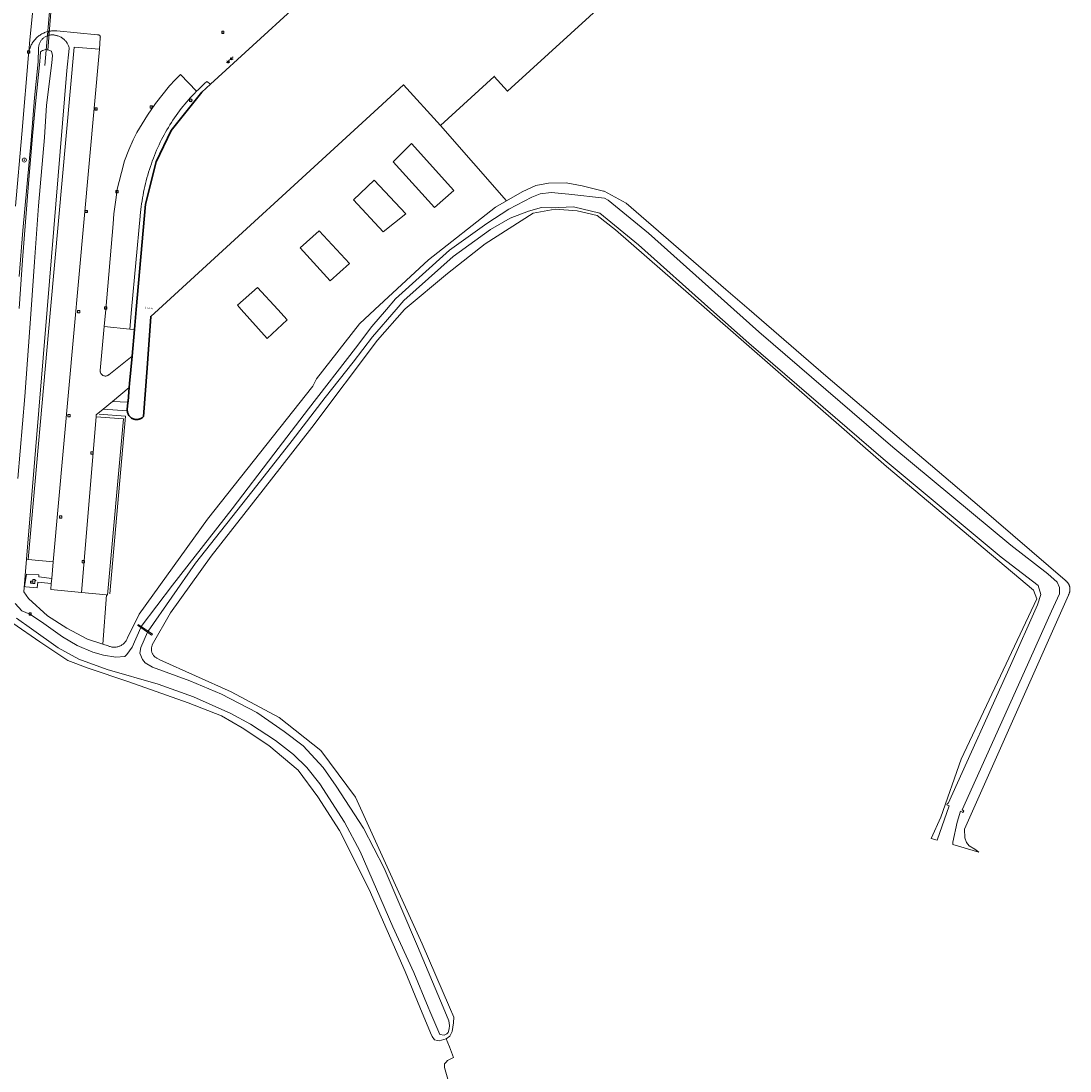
# Model space of a CAD drawing. Header units: metres. Extents: x 253733 to 254887, y 592782 to 593713.
# Tile 15 of 27: x 254248 to 254454, y 592988 to 593193. Entities that reach past the tile are written whole.
import ezdxf
from ezdxf.enums import TextEntityAlignment as Align

# ---------------------------------------------------------------- set-up
doc = ezdxf.new("R2010")
doc.units = ezdxf.units.M
for name, color, linetype, lineweight in [('B-WE-GR-BEPLANTING_CULTUUR_BODEMBEDEKKER-GV', 6, 'Continuous', 18), ('B-WE-GR-BOOM-S', 5, 'Continuous', 25), ('B-WE-GR-GRAS-GV', 5, 'Continuous', 13), ('B-WE-GR-GROENVOORZIENING-GV', 6, 'Continuous', 18), ('B-WE-GR-HAAG-G', 6, 'GR-HAAG1', 13), ('B-WE-IE-MEUBILAIR_WEGMEUBILAIR-S', 6, 'Continuous', 25), ('B-WE-KL-WATER-S', 6, 'Continuous', 25), ('B-WE-KW-KUNSTWERK_DUIKER-G', 6, 'Continuous', 18), ('B-WE-KW-KUNSTWERK_STUW-GV', 6, 'Continuous', 18), ('B-WE-OG-BEBOUWING-GV', 2, 'Continuous', 35), ('B-WE-OG-BEBOUWING-T18', 6, 'Continuous', 18), ('B-WE-OG-TERREIN_CULTUURSCHEIDING-GV', 5, 'Continuous', 18), ('B-WE-OG-TERREIN_ERF-GV', 5, 'Continuous', 18), ('B-WE-OG-WATER-GV', 5, 'Continuous', 18), ('B-WE-OG-WATER_SLOOT-GV', 5, 'Continuous', 18), ('B-WE-RI-GWA_KOLK-S', 6, 'Continuous', 25), ('B-WE-RI-GWA_RIOOLPUT-S', 6, 'Continuous', 25), ('B-WE-VH-VERHARDING_BETONSTRAATSTEEN-GV', 5, 'Continuous', 18), ('B-WE-VH-VERHARDING_GESLOTEN-GV', 5, 'Continuous', 18), ('B-WE-VH-VERHARDING_HALFVERHARDING-GV', 5, 'Continuous', 18), ('B-WE-VH-VERHARDING_OPEN-GV', 5, 'Continuous', 18)]:
    doc.layers.add(name, color=color, linetype=linetype, lineweight=lineweight)
doc.styles.add('NLCS-ISO', font='NLCS-ISO.ttf')
doc.styles.add('NLCS-ISO-M200-T18', font='NLCS-ISO.ttf', dxfattribs={"height": 0.36})
doc.linetypes.add('GR-HAAG1', pattern='A,6,[176,NLCS.shx,S=0.125,R=0,X=0,Y=0],-2', length=8)

# ---------------------------------------------------------------- blocks, each defined once
blk = doc.blocks.new('SIE-WEG_VERKEERSBORD-SO')
at = {"color": 0, "linetype": 'ByBlock', "lineweight": 18}
blk.add_lwpolyline([(-1.125, -1.125), (1.125, -1.125), (1.125, 1.125), (-1.125, 1.125)], close=True, dxfattribs=at)
at = {"color": 0, "linetype": 'ByBlock', "lineweight": 18, "style": 'NLCS-ISO'}
blk.add_text('vb', height=1.5, dxfattribs=at).set_placement((0, 0), align=Align.MIDDLE_CENTER)
blk = doc.blocks.new('SKL-WATER_POMP-SO')
at = {"color": 0, "linetype": 'ByBlock', "lineweight": 18}
blk.add_lwpolyline([(1, 1.1), (1, 2), (-1, 2), (-1, -2), (1, -2), (1, 0.6), (1.9, 0.6), (1.9, 1.1)], close=True, dxfattribs=at)
blk = doc.blocks.new('SIE-WEG_PAAL_VERKEERSBORD-SO')
at = {"color": 0, "linetype": 'ByBlock', "lineweight": 18}
blk.add_circle((0, 0), 1.5, dxfattribs=at)
at = {"color": 0, "linetype": 'ByBlock', "lineweight": 18, "style": 'NLCS-ISO'}
blk.add_text('vb', height=1.5, dxfattribs=at).set_placement((0, 0.1), align=Align.MIDDLE_CENTER)
blk = doc.blocks.new('SRI-PUT_INSPECTIEPUT_RIOOLPUT-SO')
at = {"color": 0, "linetype": 'ByBlock', "lineweight": 18}
blk.add_lwpolyline([(-1.1, -1.1), (1.1, -1.1), (1.1, 1.1), (-1.1, 1.1)], close=True, dxfattribs=at)
at = {"color": 0, "linetype": 'ByBlock', "lineweight": 18, "style": 'NLCS-ISO'}
blk.add_text('r', height=1.5, dxfattribs=at).set_placement((0, 0.3), align=Align.MIDDLE_CENTER)
blk = doc.blocks.new('SRI-KOLK-SO')
at = {"color": 0, "linetype": 'ByBlock', "lineweight": 18}
blk.add_lwpolyline([(-1.125, -1.125), (1.125, -1.125), (1.125, 1.125), (-1.125, 1.125)], close=True, dxfattribs=at)
at = {"color": 0, "linetype": 'ByBlock', "lineweight": 18, "style": 'NLCS-ISO'}
blk.add_text('k', height=1.5, dxfattribs=at).set_placement((0, 0), align=Align.MIDDLE_CENTER)
blk = doc.blocks.new('SIE-WEG_FIETSENREK-SO')
at = {"color": 0, "linetype": 'ByBlock', "lineweight": 18}
for points in [[(-1.5, -1.3), (-1.5, -0.5), (-0.7, -0.3), (-0.7, 0.5), (-1.5, 0.8)], [(-0.3, -0.4), (0.6, 1.3), (1.5, 1.3)], [(1, -0.4), (0.2, 0.6)], [(1, -0.4), (1.5, -0.4)]]:
    blk.add_lwpolyline(points, dxfattribs=at)
blk.add_circle((-0.3, -0.4), 0.9, dxfattribs=at)
blk = doc.blocks.new('SGR-BOOM_01-SO')
at = {"linetype": 'ByBlock', "lineweight": 18}
h = blk.add_hatch(color=0, dxfattribs=at)
h.dxf.hatch_style = 1
edge = h.paths.add_edge_path()
edge.add_arc((0, 0), 0.25, 0, 360)
at = {"color": 0, "linetype": 'ByBlock', "lineweight": 18}
for radius in [2, 0.25]:
    blk.add_circle((0, 0), radius, dxfattribs=at)

msp = doc.modelspace()

# ---------------------------------------------------------------- linework, layer by layer
at = {"layer": 'B-WE-GR-BEPLANTING_CULTUUR_BODEMBEDEKKER-GV', "flags": 128}
msp.add_lwpolyline([(254270.606, 593132.817), (254269.684, 593132.89), (254264.693, 593133.418), (254263.91, 593124.794), (254263.905, 593124.705), (254263.908, 593124.615), (254263.919, 593124.526), (254263.938, 593124.438), (254263.965, 593124.353), (254263.999, 593124.27), (254264.04, 593124.19), (254264.089, 593124.115), (254264.144, 593124.044), (254264.205, 593123.978), (254264.271, 593123.918), (254264.343, 593123.864), (254264.419, 593123.817), (254264.499, 593123.776), (254264.583, 593123.743), (254264.668, 593123.718), (254264.756, 593123.7), (254264.846, 593123.69), (254264.935, 593123.689), (254265.025, 593123.695), (254265.113, 593123.709), (254265.2, 593123.731), (254265.285, 593123.76), (254265.367, 593123.797), (254265.445, 593123.842), (254265.518, 593123.893), (254265.583, 593123.946), (254270.137, 593127.559)], close=True, dxfattribs=at)
at = {"layer": 'B-WE-GR-GRAS-GV', "flags": 128}
msp.add_lwpolyline([(254333.04, 592982.243), (254331.336, 592988.221), (254331.37, 592988.914), (254331.69, 592989.28), (254331.968, 592989.6), (254333.126, 592990.176), (254332.308, 592992.23), (254331.683, 592993.803), (254330.292, 592993.459), (254329.98, 592993.518), (254329.42, 592993.624), (254328.914, 592994.271), (254328.588, 592994.968), (254326.514, 593000), (254323.624, 593007.033), (254316.564, 593023.073), (254310.806, 593034.641), (254306.543, 593041.256), (254302.662, 593046.435), (254296.907, 593051.316), (254291.693, 593054.758), (254287.667, 593057.104), (254281.117, 593059.669), (254269.49, 593063.752), (254261.531, 593066.48), (254257.531, 593067.948), (254252.081, 593071.592), (254246.798, 593075.234)], dxfattribs=at)
at = {"layer": 'B-WE-GR-GROENVOORZIENING-GV', "flags": 128}
msp.add_lwpolyline([(254248.023, 593143.218), (254248.757, 593152.235), (254250.385, 593169.904), (254251.039, 593178.195), (254251.762, 593185.24), (254251.821, 593187.899), (254251.824, 593187.986), (254251.835, 593188.132), (254251.854, 593188.277), (254251.881, 593188.421), (254251.915, 593188.563), (254251.958, 593188.704), (254252.008, 593188.841), (254252.065, 593188.976), (254252.13, 593189.107), (254252.202, 593189.235), (254252.28, 593189.358), (254252.366, 593189.477), (254252.457, 593189.591), (254252.555, 593189.7), (254252.659, 593189.804), (254252.768, 593189.902), (254252.882, 593189.993), (254253.001, 593190.078), (254253.125, 593190.157), (254253.252, 593190.229), (254253.384, 593190.293), (254253.518, 593190.35), (254253.656, 593190.4), (254253.806, 593190.446), (254253.859, 593191.228), (254253.782, 593191.212), (254253.586, 593191.163), (254253.393, 593191.106), (254253.202, 593191.041), (254253.013, 593190.969), (254252.828, 593190.889), (254252.646, 593190.802), (254252.467, 593190.708), (254252.292, 593190.607), (254252.122, 593190.499), (254251.956, 593190.385), (254251.794, 593190.264), (254251.638, 593190.137), (254251.486, 593190.003), (254251.34, 593189.864), (254251.2, 593189.719), (254251.065, 593189.568), (254250.937, 593189.413), (254250.815, 593189.252), (254250.699, 593189.087), (254250.59, 593188.917), (254250.488, 593188.743), (254250.393, 593188.565), (254250.305, 593188.383), (254250.224, 593188.198), (254250.15, 593188.01), (254250.084, 593187.82), (254249.95, 593187.375), (254248.553, 593171.064), (254247.308, 593156.973)], dxfattribs=at)
msp.add_lwpolyline([(254255.185, 593191.336), (254254.983, 593191.342), (254254.781, 593191.341), (254254.58, 593191.331), (254254.379, 593191.313), (254254.179, 593191.287), (254253.979, 593191.253), (254253.859, 593191.228), (254253.806, 593190.446), (254253.938, 593190.477), (254254.082, 593190.504), (254254.227, 593190.523), (254254.373, 593190.534), (254254.52, 593190.537), (254254.666, 593190.532), (254254.812, 593190.519), (254254.957, 593190.498), (254255.1, 593190.469), (254255.242, 593190.432), (254255.317, 593190.416), (254255.476, 593190.375), (254255.633, 593190.327), (254255.787, 593190.272), (254255.938, 593190.209), (254256.087, 593190.138), (254256.231, 593190.061), (254256.371, 593189.976), (254256.508, 593189.885), (254256.639, 593189.787), (254256.766, 593189.683), (254256.887, 593189.573), (254257.003, 593189.457), (254257.113, 593189.335), (254257.217, 593189.209), (254257.315, 593189.077), (254257.406, 593188.941), (254257.49, 593188.801), (254257.568, 593188.656), (254257.638, 593188.508), (254257.701, 593188.357), (254257.757, 593188.203), (254257.805, 593188.046), (254257.845, 593187.887), (254257.348, 593183.53), (254253.493, 593136.733), (254249.461, 593087.785), (254249.795, 593087.751), (254254.193, 593136.733), (254258.809, 593188.148), (254263.737, 593187.746), (254263.908, 593189.978), (254263.922, 593190.035), (254263.928, 593190.093), (254263.927, 593190.151), (254263.917, 593190.208), (254263.899, 593190.264), (254263.874, 593190.317), (254263.843, 593190.365), (254263.804, 593190.409), (254263.76, 593190.448), (254263.712, 593190.479), (254263.659, 593190.504), (254263.603, 593190.522), (254263.546, 593190.532), (254263.488, 593190.534), (254263.43, 593190.527), (254263.404, 593190.522), (254255.386, 593191.322)], close=True, dxfattribs=at)
at = {"layer": 'B-WE-GR-HAAG-G', "flags": 128}
msp.add_lwpolyline([(254263.67, 593116.228), (254268.889, 593115.811), (254265.785, 593081)], dxfattribs=at)
at = {"layer": 'B-WE-KW-KUNSTWERK_DUIKER-G', "flags": 128}
for points in [[(254253.049, 593184.55), (254254.553, 593201.876)], [(254254.711, 593200.776), (254253.638, 593187.57)]]:
    msp.add_lwpolyline(points, dxfattribs=at)
at = {"layer": 'B-WE-KW-KUNSTWERK_STUW-GV', "flags": 128}
msp.add_lwpolyline([(254271.958, 593074.589), (254271.356, 593074.989), (254271.246, 593074.838), (254271.83, 593074.433), (254273.183, 593073.497), (254273.98, 593072.946), (254274.132, 593073.143), (254273.328, 593073.677)], close=True, dxfattribs=at)
at = {"layer": 'B-WE-OG-BEBOUWING-GV', "flags": 128}
msp.add_lwpolyline([(254302.069, 593196.047), (254285.518, 593180.859), (254283.796, 593179.279), (254277.81, 593171.799), (254274.886, 593165.659), (254272.796, 593157.378), (254270.955, 593136.733), (254270.606, 593132.817), (254270.137, 593127.559), (254269.659, 593122.199), (254269.589, 593121.416), (254269.35, 593118.741), (254269.332, 593118.541), (254269.326, 593118.468), (254269.215, 593117.223), (254269.204, 593117.102), (254269.201, 593116.981), (254269.206, 593116.86), (254269.219, 593116.74), (254269.24, 593116.621), (254269.269, 593116.503), (254269.305, 593116.388), (254269.349, 593116.275), (254269.401, 593116.165), (254269.459, 593116.059), (254269.525, 593115.957), (254269.596, 593115.86), (254269.675, 593115.768), (254269.759, 593115.681), (254269.848, 593115.599), (254269.943, 593115.524), (254270.043, 593115.455), (254270.147, 593115.393), (254270.255, 593115.338), (254270.366, 593115.29), (254270.48, 593115.25), (254270.597, 593115.217), (254270.715, 593115.192), (254270.835, 593115.175), (254270.956, 593115.166), (254271.077, 593115.165), (254271.198, 593115.172), (254271.318, 593115.187), (254271.437, 593115.209), (254271.554, 593115.24), (254271.669, 593115.278), (254271.781, 593115.324), (254271.89, 593115.377), (254271.995, 593115.437), (254272.096, 593115.503), (254272.192, 593115.577), (254272.284, 593115.656), (254272.369, 593115.742), (254272.405, 593115.781), (254273.088, 593125.242), (254273.82, 593135.38), (254275.297, 593136.733), (254318.332, 593176.163), (254323.319, 593180.732), (254330.549, 593172.798), (254341.093, 593182.4), (254343.721, 593179.514), (254364.161, 593198.207)], dxfattribs=at)
at = {"layer": 'B-WE-OG-TERREIN_CULTUURSCHEIDING-GV', "flags": 128}
for points in [[(254269.589, 593121.416), (254266.316, 593118.711), (254269.332, 593118.541), (254269.35, 593118.741)], [(254249.795, 593087.751), (254249.461, 593087.785), (254248.933, 593081.375), (254249.826, 593080.105), (254253.572, 593076.693), (254257.362, 593074.267), (254261.435, 593072.128), (254264.408, 593071.162), (254265.114, 593080.807), (254260.207, 593081.292), (254254.218, 593081.884), (254254.312, 593083.026), (254251.663, 593083.269), (254251.554, 593082.205), (254249.329, 593082.377), (254249.096, 593082.466), (254249.461, 593084.887), (254251.861, 593084.71), (254251.852, 593084.319), (254254.404, 593084.049), (254254.675, 593087.285)]]:
    msp.add_lwpolyline(points, close=True, dxfattribs=at)
at = {"layer": 'B-WE-OG-TERREIN_ERF-GV', "flags": 128}
for points in [[(254314.674, 593133.888), (254317.727, 593136.733), (254328.189, 593146.484), (254341.339, 593156.757), (254343.518, 593158.003), (254330.549, 593172.798), (254323.319, 593180.732), (254318.332, 593176.163), (254275.297, 593136.733), (254273.82, 593135.38), (254273.088, 593125.242), (254272.405, 593115.781), (254272.369, 593115.742), (254272.284, 593115.656), (254272.192, 593115.577), (254272.096, 593115.503), (254271.995, 593115.437), (254271.89, 593115.377), (254271.781, 593115.324), (254271.669, 593115.278), (254271.554, 593115.24), (254271.437, 593115.209), (254271.318, 593115.187), (254271.198, 593115.172), (254271.077, 593115.165), (254270.956, 593115.166), (254270.835, 593115.175), (254270.715, 593115.192), (254270.597, 593115.217), (254270.48, 593115.25), (254270.366, 593115.29), (254270.255, 593115.338), (254270.147, 593115.393), (254270.043, 593115.455), (254269.943, 593115.524), (254269.848, 593115.599), (254269.759, 593115.681), (254269.675, 593115.768), (254269.596, 593115.86), (254269.525, 593115.957), (254269.459, 593116.059), (254269.401, 593116.165), (254269.349, 593116.275), (254269.305, 593116.388), (254269.269, 593116.503), (254269.24, 593116.621), (254269.219, 593116.74), (254269.206, 593116.86), (254264.508, 593117.216), (254263.144, 593116.089), (254263.111, 593115.702), (254268.47, 593115.274), (254265.357, 593080.784), (254265.114, 593080.807), (254264.408, 593071.162), (254265.471, 593070.817), (254265.596, 593070.762), (254265.734, 593070.708), (254265.876, 593070.663), (254266.019, 593070.625), (254266.165, 593070.595), (254266.312, 593070.572), (254266.459, 593070.558), (254266.608, 593070.552), (254266.756, 593070.553), (254266.904, 593070.563), (254267.052, 593070.58), (254267.198, 593070.606), (254267.343, 593070.639), (254267.486, 593070.68), (254267.626, 593070.729), (254267.763, 593070.785), (254267.898, 593070.848), (254268.028, 593070.919), (254268.155, 593070.997), (254268.277, 593071.081), (254268.395, 593071.172), (254268.507, 593071.269), (254268.614, 593071.371), (254268.716, 593071.48), (254268.811, 593071.593), (254268.9, 593071.712), (254268.983, 593071.836), (254269.059, 593071.963), (254269.128, 593072.095), (254269.19, 593072.23), (254269.244, 593072.368), (254271.566, 593077.011), (254284.903, 593095.644), (254305.554, 593121.682), (254306.306, 593123.143)], [(254321.29, 593165.652), (254324.876, 593169.229), (254333.162, 593160.023), (254329.418, 593156.715)], [(254313.526, 593158.233), (254317.6, 593162.071), (254323.791, 593155.488), (254319.363, 593151.959)], [(254303.09, 593148.836), (254306.813, 593152.14), (254312.713, 593145.739), (254308.957, 593142.337)], [(254291.505, 593136.733), (254290.775, 593137.544), (254294.718, 593141.027), (254298.67, 593136.733), (254300.547, 593134.694), (254296.606, 593131.069)]]:
    msp.add_lwpolyline(points, close=True, dxfattribs=at)
at = {"layer": 'B-WE-OG-WATER-GV', "flags": 128}
for points in [[(254247.75, 593103.608), (254249.168, 593119.691), (254250.365, 593136.733), (254251.021, 593146.076), (254251.823, 593157.032), (254253.011, 593170.43), (254253.362, 593176.774), (254254.412, 593185.06), (254254.547, 593186.472), (254254.339, 593187.369), (254253.809, 593187.538), (254253.162, 593187.662), (254252.873, 593187.566), (254252.584, 593187.453), (254252.234, 593187.209), (254252.144, 593186.244), (254252.079, 593185.308), (254251.246, 593176.999), (254250.661, 593170.668), (254249.838, 593161.424), (254248.659, 593146.416), (254248.028, 593136.916)], [(254247.508, 593076.26), (254250.468, 593074.136), (254255.66, 593070.455), (254259.694, 593068.24), (254265.282, 593066.186), (254275.259, 593063.306), (254282.175, 593060.839), (254289.521, 593057.571), (254293.357, 593055.478), (254298.216, 593052.258), (254301.747, 593049.532), (254304.364, 593047.014), (254306.954, 593043.801), (254311.764, 593036.264), (254314.842, 593030.517), (254321.2, 593015.759), (254325.377, 593006.816), (254328.17, 593000), (254328.474, 592999.259), (254330.472, 592994.679), (254331.266, 592994.531), (254331.826, 592994.803), (254332.088, 592995.059), (254332.275, 592995.753), (254332.322, 592996.409), (254332.193, 592997.326), (254331.073, 593000), (254326.052, 593011.982), (254319.561, 593027.26), (254315.491, 593035.067), (254310.153, 593043.347), (254307.568, 593046.978), (254303.657, 593051.241), (254299.967, 593054.049), (254294.577, 593057.733), (254287.673, 593061.334), (254281.475, 593063.991), (254274.143, 593066.662), (254272.719, 593067.474), (254272.19, 593068.157), (254271.666, 593069.377), (254271.838, 593070.469), (254273.183, 593073.497), (254271.83, 593074.433), (254270.178, 593070.578), (254269.147, 593069.157), (254268.744, 593068.764), (254266.971, 593068.605), (254264.568, 593069.01), (254262.426, 593069.592), (254259.396, 593070.92), (254256.49, 593072.585), (254252.385, 593075.557), (254250.093, 593077.016), (254248.549, 593077.67), (254247.212, 593079.138)]]:
    msp.add_lwpolyline(points, dxfattribs=at)
at = {"layer": 'B-WE-OG-WATER_SLOOT-GV', "flags": 128}
for points in [[(254247.212, 593079.138), (254248.549, 593077.67), (254250.093, 593077.016), (254252.385, 593075.557), (254256.49, 593072.585), (254259.396, 593070.92), (254262.426, 593069.592), (254264.568, 593069.01), (254266.971, 593068.605), (254268.744, 593068.764), (254269.147, 593069.157), (254270.178, 593070.578), (254271.83, 593074.433), (254271.246, 593074.838), (254271.356, 593074.989), (254271.958, 593074.589), (254278.095, 593082.718), (254289.748, 593097.668), (254297.89, 593108.381), (254304.717, 593117.238), (254313.908, 593129.172), (254317.14, 593133.413), (254320.003, 593136.733), (254321.778, 593138.793), (254332.334, 593148.323), (254339.657, 593153.553), (254343.929, 593156.409), (254348.492, 593158.745), (254350.072, 593159.384), (254352.224, 593159.638), (254355.703, 593159.339), (254362.698, 593158.523), (254363.411, 593158.177), (254371.316, 593151.679), (254388.056, 593136.733), (254392.945, 593132.368), (254419.213, 593109.761), (254442.275, 593090.553), (254449.574, 593084.957), (254451.386, 593083.285), (254451.812, 593082.285), (254451.818, 593081.012), (254450.286, 593077.606), (254444.997, 593065.767), (254432.772, 593038.669), (254433.109, 593038.511), (254432.926, 593038.175), (254432.413, 593038.419), (254431.798, 593036.254), (254430.917, 593032.324), (254430.923, 593031.899), (254436.051, 593030.428), (254435.224, 593030.958), (254434.14, 593031.654), (254433.653, 593032.26), (254433.29, 593033.183), (254433.197, 593034.936), (254453.584, 593080.774), (254453.623, 593080.841), (254453.659, 593080.909), (254453.693, 593080.978), (254453.725, 593081.048), (254453.753, 593081.119), (254453.779, 593081.191), (254453.803, 593081.263), (254453.823, 593081.337), (254453.842, 593081.411), (254453.857, 593081.485), (254453.871, 593081.561), (254453.881, 593081.636), (254453.889, 593081.712), (254453.894, 593081.788), (254453.897, 593081.864), (254453.897, 593081.941), (254453.894, 593082.017), (254453.889, 593082.089), (254453.881, 593082.16), (254453.871, 593082.232), (254453.859, 593082.302), (254453.844, 593082.373), (254453.827, 593082.443), (254453.807, 593082.512), (254453.785, 593082.58), (254453.761, 593082.648), (254453.735, 593082.715), (254453.706, 593082.781), (254453.675, 593082.846), (254453.641, 593082.909), (254453.606, 593082.972), (254453.568, 593083.034), (254453.529, 593083.094), (254453.487, 593083.153), (254453.444, 593083.211), (254453.399, 593083.267), (254453.352, 593083.321), (254453.303, 593083.374), (254453.252, 593083.426), (254453.2, 593083.475), (254453.146, 593083.523), (254453.094, 593083.566), (254453.041, 593083.608), (254452.986, 593083.648), (254452.93, 593083.686), (254436.146, 593098.111), (254406.069, 593123.729), (254391.032, 593136.733), (254386.493, 593140.658), (254366.934, 593157.541), (254362.65, 593159.892), (254362.5, 593159.934), (254358.343, 593160.952), (254355.198, 593161.54), (254351.712, 593161.468), (254349.237, 593161.035), (254346.587, 593159.757), (254343.518, 593158.003), (254341.339, 593156.757), (254328.189, 593146.484), (254317.727, 593136.733), (254314.674, 593133.888), (254306.306, 593123.143), (254305.554, 593121.682), (254284.903, 593095.644), (254271.566, 593077.011), (254269.244, 593072.368), (254269.19, 593072.23), (254269.128, 593072.095), (254269.059, 593071.963), (254268.983, 593071.836), (254268.9, 593071.712), (254268.811, 593071.593), (254268.716, 593071.48), (254268.614, 593071.371), (254268.507, 593071.269), (254268.395, 593071.172), (254268.277, 593071.081), (254268.155, 593070.997), (254268.028, 593070.919), (254267.898, 593070.848), (254267.763, 593070.785), (254267.626, 593070.729), (254267.486, 593070.68), (254267.343, 593070.639), (254267.198, 593070.606), (254267.052, 593070.58), (254266.904, 593070.563), (254266.756, 593070.553), (254266.608, 593070.552), (254266.459, 593070.558), (254266.312, 593070.572), (254266.165, 593070.595), (254266.019, 593070.625), (254265.876, 593070.663), (254265.734, 593070.708), (254265.596, 593070.762), (254265.471, 593070.817), (254264.408, 593071.162), (254261.435, 593072.128), (254257.362, 593074.267), (254253.572, 593076.693), (254249.826, 593080.105), (254248.933, 593081.375), (254249.461, 593087.785), (254253.493, 593136.733), (254257.348, 593183.53), (254257.845, 593187.887), (254257.805, 593188.046), (254257.757, 593188.203), (254257.701, 593188.357), (254257.638, 593188.508), (254257.568, 593188.656), (254257.49, 593188.801), (254257.406, 593188.941), (254257.315, 593189.077), (254257.217, 593189.209), (254257.113, 593189.335), (254257.003, 593189.457), (254256.887, 593189.573), (254256.766, 593189.683), (254256.639, 593189.787), (254256.508, 593189.885), (254256.371, 593189.976), (254256.231, 593190.061), (254256.087, 593190.138), (254255.938, 593190.209), (254255.787, 593190.272), (254255.633, 593190.327), (254255.476, 593190.375), (254255.317, 593190.416), (254255.242, 593190.432), (254255.1, 593190.469), (254254.957, 593190.498), (254254.812, 593190.519), (254254.666, 593190.532), (254254.52, 593190.537), (254254.373, 593190.534), (254254.227, 593190.523), (254254.082, 593190.504), (254253.938, 593190.477), (254253.806, 593190.446), (254253.656, 593190.4), (254253.518, 593190.35), (254253.384, 593190.293), (254253.252, 593190.229), (254253.125, 593190.157), (254253.001, 593190.078), (254252.882, 593189.993), (254252.768, 593189.902), (254252.659, 593189.804), (254252.555, 593189.7), (254252.457, 593189.591), (254252.366, 593189.477), (254252.28, 593189.358), (254252.202, 593189.235), (254252.13, 593189.107), (254252.065, 593188.976), (254252.008, 593188.841), (254251.958, 593188.704), (254251.915, 593188.563), (254251.881, 593188.421), (254251.854, 593188.277), (254251.835, 593188.132), (254251.824, 593187.986), (254251.821, 593187.899), (254251.762, 593185.24), (254251.039, 593178.195), (254250.385, 593169.904), (254248.757, 593152.235), (254248.023, 593143.218)], [(254248.028, 593136.916), (254248.659, 593146.416), (254249.838, 593161.424), (254250.661, 593170.668), (254251.246, 593176.999), (254252.079, 593185.308), (254252.144, 593186.244), (254252.234, 593187.209), (254252.584, 593187.453), (254252.873, 593187.566), (254253.162, 593187.662), (254253.809, 593187.538), (254254.339, 593187.369), (254254.547, 593186.472), (254254.412, 593185.06), (254253.362, 593176.774), (254253.011, 593170.43), (254251.823, 593157.032), (254251.021, 593146.076), (254250.365, 593136.733), (254249.168, 593119.691), (254247.75, 593103.608)], [(254246.798, 593075.234), (254252.081, 593071.592), (254257.531, 593067.948), (254261.531, 593066.48), (254269.49, 593063.752), (254281.117, 593059.669), (254287.667, 593057.104), (254291.693, 593054.758), (254296.907, 593051.316), (254302.662, 593046.435), (254306.543, 593041.256), (254310.806, 593034.641), (254316.564, 593023.073), (254323.624, 593007.033), (254326.514, 593000), (254328.588, 592994.968), (254328.914, 592994.271), (254329.42, 592993.624), (254329.98, 592993.518), (254330.292, 592993.459), (254331.683, 592993.803), (254332.408, 592994.36), (254332.829, 592995.228), (254333.097, 592996.949), (254333.19, 592998.064), (254332.356, 593000), (254326.988, 593012.452), (254313.892, 593041.159), (254307.145, 593050.288), (254298.943, 593056.77), (254289.55, 593061.797), (254275.593, 593068.083), (254275.133, 593068.327), (254275.018, 593068.383), (254274.907, 593068.445), (254274.801, 593068.514), (254274.699, 593068.589), (254274.602, 593068.671), (254274.51, 593068.759), (254274.424, 593068.852), (254274.344, 593068.951), (254274.27, 593069.054), (254274.203, 593069.162), (254274.143, 593069.274), (254274.09, 593069.389), (254274.044, 593069.508), (254274.006, 593069.629), (254273.976, 593069.753), (254273.954, 593069.878), (254273.939, 593070.004), (254273.933, 593070.131), (254273.934, 593070.258), (254273.944, 593070.384), (254273.961, 593070.51), (254273.986, 593070.635), (254274.019, 593070.757), (254274.06, 593070.878), (254274.108, 593070.995), (254277.664, 593077.291), (254285.638, 593088.373), (254295.82, 593101.368), (254305.39, 593113.627), (254318.231, 593130.684), (254323.541, 593136.733), (254323.64, 593136.846), (254331.945, 593143.775), (254339.353, 593149.567), (254348.7, 593155.62), (254353.019, 593156.407), (254357.378, 593156.047), (254361.253, 593155.119), (254364.874, 593152.316), (254382.722, 593136.733), (254417.975, 593105.954), (254446.739, 593081.72), (254447.374, 593080.053), (254432.561, 593048.628), (254428.562, 593037.262), (254426.712, 593033.107), (254427.867, 593032.776), (254430.236, 593039.457), (254429.759, 593039.684), (254429.907, 593040.014), (254430.056, 593039.944), (254442.26, 593066.995), (254447.549, 593078.833), (254448.155, 593080.914), (254447.64, 593082.66), (254440.402, 593088.209), (254417.274, 593107.471), (254390.967, 593130.112), (254383.551, 593136.733), (254369.364, 593149.4), (254361.814, 593155.606), (254356.649, 593156.841), (254352.272, 593156.622), (254350.34, 593156.714), (254347.824, 593155.967), (254344.247, 593154.615), (254340.341, 593152.411), (254333.077, 593147.121), (254323.406, 593138.456), (254321.895, 593136.733), (254317.217, 593131.402), (254313.438, 593126.391), (254308.006, 593119.488), (254301.482, 593111.046), (254294.596, 593102.259), (254282.582, 593086.995), (254273.328, 593073.677), (254274.132, 593073.143), (254273.98, 593072.946), (254273.183, 593073.497), (254271.838, 593070.469), (254271.666, 593069.377), (254272.19, 593068.157), (254272.719, 593067.474), (254274.143, 593066.662), (254281.475, 593063.991), (254287.673, 593061.334), (254294.577, 593057.733), (254299.967, 593054.049), (254303.657, 593051.241), (254307.568, 593046.978), (254310.153, 593043.347), (254315.491, 593035.067), (254319.561, 593027.26), (254326.052, 593011.982), (254331.073, 593000), (254332.193, 592997.326), (254332.322, 592996.409), (254332.275, 592995.753), (254332.088, 592995.059), (254331.826, 592994.803), (254331.266, 592994.531), (254330.472, 592994.679), (254328.474, 592999.259), (254328.17, 593000), (254325.377, 593006.816), (254321.2, 593015.759), (254314.842, 593030.517), (254311.764, 593036.264), (254306.954, 593043.801), (254304.364, 593047.014), (254301.747, 593049.532), (254298.216, 593052.258), (254293.357, 593055.478), (254289.521, 593057.571), (254282.175, 593060.839), (254275.259, 593063.306), (254265.282, 593066.186), (254259.694, 593068.24), (254255.66, 593070.455), (254250.468, 593074.136), (254247.508, 593076.26)]]:
    msp.add_lwpolyline(points, dxfattribs=at)
at = {"layer": 'B-WE-VH-VERHARDING_BETONSTRAATSTEEN-GV', "flags": 128}
msp.add_lwpolyline([(254250.686, 593195.468), (254250.08, 593188.822), (254249.996, 593187.907), (254249.991, 593187.851), (254249.95, 593187.375), (254250.084, 593187.82), (254250.15, 593188.01), (254250.224, 593188.198), (254250.305, 593188.383), (254250.393, 593188.565), (254250.488, 593188.743), (254250.59, 593188.917), (254250.699, 593189.087), (254250.815, 593189.252), (254250.937, 593189.413), (254251.065, 593189.568), (254251.2, 593189.719), (254251.34, 593189.864), (254251.486, 593190.003), (254251.638, 593190.137), (254251.794, 593190.264), (254251.956, 593190.385), (254252.122, 593190.499), (254252.292, 593190.607), (254252.467, 593190.708), (254252.646, 593190.802), (254252.828, 593190.889), (254253.013, 593190.969), (254253.202, 593191.041), (254253.393, 593191.106), (254253.586, 593191.163), (254253.782, 593191.212), (254253.859, 593191.228), (254253.979, 593191.253), (254254.179, 593191.287), (254254.379, 593191.313), (254254.58, 593191.331), (254254.781, 593191.341), (254254.983, 593191.342), (254255.185, 593191.336), (254255.386, 593191.322), (254263.404, 593190.522), (254263.43, 593190.527), (254263.488, 593190.534), (254263.546, 593190.532), (254263.603, 593190.522), (254263.659, 593190.504), (254263.712, 593190.479), (254263.76, 593190.448), (254263.804, 593190.409), (254263.843, 593190.365), (254263.874, 593190.317), (254263.899, 593190.264), (254263.917, 593190.208), (254263.927, 593190.151), (254263.928, 593190.093), (254263.922, 593190.035), (254263.908, 593189.978), (254263.737, 593187.746), (254254.675, 593087.285), (254254.404, 593084.049), (254254.312, 593083.026), (254254.218, 593081.884), (254260.207, 593081.292), (254263.111, 593115.702), (254263.144, 593116.089), (254264.508, 593117.216), (254266.316, 593118.711), (254269.589, 593121.416), (254269.659, 593122.199), (254270.137, 593127.559), (254265.583, 593123.946), (254265.518, 593123.893), (254265.445, 593123.842), (254265.367, 593123.797), (254265.285, 593123.76), (254265.2, 593123.731), (254265.113, 593123.709), (254265.025, 593123.695), (254264.935, 593123.689), (254264.846, 593123.69), (254264.756, 593123.7), (254264.668, 593123.718), (254264.583, 593123.743), (254264.499, 593123.776), (254264.419, 593123.817), (254264.343, 593123.864), (254264.271, 593123.918), (254264.205, 593123.978), (254264.144, 593124.044), (254264.089, 593124.115), (254264.04, 593124.19), (254263.999, 593124.27), (254263.965, 593124.353), (254263.938, 593124.438), (254263.919, 593124.526), (254263.908, 593124.615), (254263.905, 593124.705), (254263.91, 593124.794), (254264.693, 593133.418), (254264.979, 593136.733), (254266.429, 593153.525), (254266.599, 593155.49), (254267.036, 593158.683), (254267.257, 593160.302), (254267.586, 593161.778), (254268.06, 593163.576), (254268.655, 593165.831), (254269.51, 593168.002), (254270.381, 593169.988), (254271.092, 593171.389), (254273.169, 593174.804), (254274.758, 593177.104), (254277.491, 593180.561), (254278.62, 593181.746), (254279.619, 593182.795), (254282.793, 593179.525), (254283.129, 593179.862), (254283.528, 593180.254), (254283.933, 593180.639), (254284.344, 593181.019), (254284.76, 593181.393), (254285.518, 593180.859), (254302.069, 593196.047)], dxfattribs=at)
for points in [[(254269.332, 593118.541), (254266.316, 593118.711), (254264.508, 593117.216), (254269.206, 593116.86), (254269.201, 593116.981), (254269.204, 593117.102), (254269.215, 593117.223), (254269.326, 593118.468)], [(254263.111, 593115.702), (254260.207, 593081.292), (254265.114, 593080.807), (254265.357, 593080.784), (254268.47, 593115.274)]]:
    msp.add_lwpolyline(points, close=True, dxfattribs=at)
at = {"layer": 'B-WE-VH-VERHARDING_GESLOTEN-GV', "flags": 128}
msp.add_lwpolyline([(254247.308, 593156.973), (254248.553, 593171.064), (254249.95, 593187.375), (254249.991, 593187.851), (254249.996, 593187.907), (254250.08, 593188.822), (254250.686, 593195.468), (254244.591, 593196.052)], dxfattribs=at)
at = {"layer": 'B-WE-VH-VERHARDING_HALFVERHARDING-GV', "flags": 128}
msp.add_lwpolyline([(254285.518, 593180.859), (254284.76, 593181.393), (254284.344, 593181.019), (254283.933, 593180.639), (254283.528, 593180.254), (254283.129, 593179.862), (254282.793, 593179.525), (254282.735, 593179.465), (254282.346, 593179.063), (254281.964, 593178.655), (254281.587, 593178.241), (254281.217, 593177.822), (254280.852, 593177.398), (254280.494, 593176.968), (254280.141, 593176.534), (254279.795, 593176.095), (254279.455, 593175.65), (254279.122, 593175.201), (254278.795, 593174.747), (254278.475, 593174.289), (254278.161, 593173.826), (254277.854, 593173.358), (254277.554, 593172.887), (254277.26, 593172.41), (254276.973, 593171.93), (254276.693, 593171.446), (254276.42, 593170.958), (254276.154, 593170.466), (254275.93, 593170.037), (254275.678, 593169.52), (254275.432, 593168.999), (254275.194, 593168.475), (254274.964, 593167.948), (254274.74, 593167.418), (254274.525, 593166.884), (254274.316, 593166.348), (254274.115, 593165.809), (254273.922, 593165.267), (254273.736, 593164.722), (254273.558, 593164.175), (254273.387, 593163.626), (254273.224, 593163.074), (254273.069, 593162.519), (254272.921, 593161.963), (254272.781, 593161.405), (254272.649, 593160.845), (254272.525, 593160.283), (254272.408, 593159.72), (254272.299, 593159.155), (254272.199, 593158.588), (254272.106, 593158.02), (254272.021, 593157.451), (254271.944, 593156.881), (254271.874, 593156.309), (254271.813, 593155.737), (254271.76, 593155.164), (254271.747, 593155.008), (254270.043, 593136.733), (254269.684, 593132.89), (254270.606, 593132.817), (254270.955, 593136.733), (254272.796, 593157.378), (254274.886, 593165.659), (254277.81, 593171.799), (254283.796, 593179.279)], close=True, dxfattribs=at)
at = {"layer": 'B-WE-VH-VERHARDING_OPEN-GV', "flags": 128}
for points in [[(254263.737, 593187.746), (254258.809, 593188.148), (254254.193, 593136.733), (254249.795, 593087.751), (254254.675, 593087.285)], [(254282.793, 593179.525), (254279.619, 593182.795), (254278.62, 593181.746), (254277.491, 593180.561), (254274.758, 593177.104), (254273.169, 593174.804), (254271.092, 593171.389), (254270.381, 593169.988), (254269.51, 593168.002), (254268.655, 593165.831), (254268.06, 593163.576), (254267.586, 593161.778), (254267.257, 593160.302), (254267.036, 593158.683), (254266.599, 593155.49), (254266.429, 593153.525), (254264.979, 593136.733), (254264.693, 593133.418), (254269.684, 593132.89), (254270.043, 593136.733), (254271.747, 593155.008), (254271.76, 593155.164), (254271.813, 593155.737), (254271.874, 593156.309), (254271.944, 593156.881), (254272.021, 593157.451), (254272.106, 593158.02), (254272.199, 593158.588), (254272.299, 593159.155), (254272.408, 593159.72), (254272.525, 593160.283), (254272.649, 593160.845), (254272.781, 593161.405), (254272.921, 593161.963), (254273.069, 593162.519), (254273.224, 593163.074), (254273.387, 593163.626), (254273.558, 593164.175), (254273.736, 593164.722), (254273.922, 593165.267), (254274.115, 593165.809), (254274.316, 593166.348), (254274.525, 593166.884), (254274.74, 593167.418), (254274.964, 593167.948), (254275.194, 593168.475), (254275.432, 593168.999), (254275.678, 593169.52), (254275.93, 593170.037), (254276.154, 593170.466), (254276.42, 593170.958), (254276.693, 593171.446), (254276.973, 593171.93), (254277.26, 593172.41), (254277.554, 593172.887), (254277.854, 593173.358), (254278.161, 593173.826), (254278.475, 593174.289), (254278.795, 593174.747), (254279.122, 593175.201), (254279.455, 593175.65), (254279.795, 593176.095), (254280.141, 593176.534), (254280.494, 593176.968), (254280.852, 593177.398), (254281.217, 593177.822), (254281.587, 593178.241), (254281.964, 593178.655), (254282.346, 593179.063), (254282.735, 593179.465)], [(254251.861, 593084.71), (254249.461, 593084.887), (254249.096, 593082.466), (254249.329, 593082.377), (254251.554, 593082.205), (254251.663, 593083.269), (254254.312, 593083.026), (254254.404, 593084.049), (254251.852, 593084.319)]]:
    msp.add_lwpolyline(points, close=True, dxfattribs=at)

# ---------------------------------------------------------------- block references
at = {"layer": 'B-WE-GR-BOOM-S', "xscale": 0.2, "yscale": 0.2, "zscale": 0.2}
msp.add_blockref('SGR-BOOM_01-SO', (254249.032, 593166.002), dxfattribs=at)
at = {"layer": 'B-WE-IE-MEUBILAIR_WEGMEUBILAIR-S', "xscale": 0.2, "yscale": 0.2, "zscale": 0.2}
for name, p in [('SIE-WEG_FIETSENREK-SO', (254289.011, 593185.29)), ('SIE-WEG_FIETSENREK-SO', (254289.649, 593185.885)), ('SIE-WEG_PAAL_VERKEERSBORD-SO', (254281.637, 593177.725)), ('SIE-WEG_VERKEERSBORD-SO', (254281.637, 593177.725))]:
    msp.add_blockref(name, p, dxfattribs=at)
at = {"layer": 'B-WE-KL-WATER-S', "xscale": 0.2, "yscale": 0.2, "zscale": 0.2}
msp.add_blockref('SKL-WATER_POMP-SO', (254250.883, 593083.453), dxfattribs=at)
at = {"layer": 'B-WE-RI-GWA_KOLK-S', "xscale": 0.2, "yscale": 0.2, "zscale": 0.2}
for p in [(254287.925, 593191.045), (254249.887, 593187.181), (254263.104, 593176.016), (254273.939, 593176.397), (254267.194, 593159.798), (254261.206, 593155.928), (254259.677, 593136.272), (254264.976, 593137.006), (254257.791, 593115.909), (254262.309, 593108.6), (254256.169, 593096.062), (254260.609, 593087.344)]:
    msp.add_blockref('SRI-KOLK-SO', p, dxfattribs=at)
at = {"layer": 'B-WE-RI-GWA_RIOOLPUT-S', "xscale": 0.2, "yscale": 0.2, "zscale": 0.2}
for p in [(254250.491, 593083.307), (254250.185, 593077.079)]:
    msp.add_blockref('SRI-PUT_INSPECTIEPUT_RIOOLPUT-SO', p, dxfattribs=at)

# ---------------------------------------------------------------- texts
at = {"layer": 'B-WE-OG-BEBOUWING-T18', "style": 'NLCS-ISO-M200-T18'}
msp.add_text('65-65c', height=0.36, rotation=355, dxfattribs=at).set_placement((254273.49, 593137.018), align=Align.MIDDLE)

doc.saveas('drawing.dxf')
